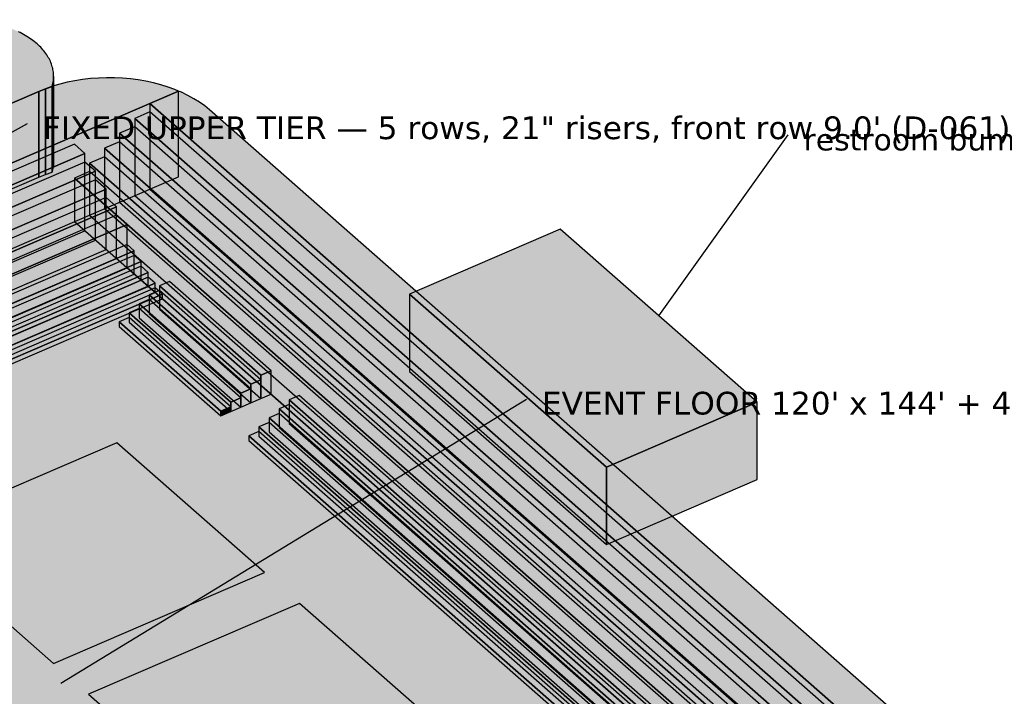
# Model space of a CAD drawing. Header units: inches. Extents: x 0.5 to 16.5, y 0.5 to 10.5.
# Tile 5 of 18: x 4.3 to 6.2, y 3.3 to 4.7. Entities that reach past the tile are written whole.
import ezdxf

# ---------------------------------------------------------------- set-up
doc = ezdxf.new("R2010")
doc.units = ezdxf.units.IN
doc.header["$MEASUREMENT"] = 0
for name, color, linetype in [('A-ANNO-TEXT', 7, 'Continuous'), ('A-MASS', 7, 'Continuous'), ('C-SITE-DIAG', 7, 'Continuous')]:
    doc.layers.add(name, color=color, linetype=linetype)
doc.styles.add('KS-REG', font='DejaVuSans.ttf')

msp = doc.modelspace()

# ---------------------------------------------------------------- hatches: boundary and pattern name
at = {"layer": 'A-MASS', "true_color": 0xd6d6d6}
for points in [[(4.3591, 4.6081), (4.3566, 4.6103), (4.3541, 4.6125), (4.3514, 4.6146), (4.3487, 4.6167), (4.3459, 4.6188), (4.343, 4.6208), (4.3401, 4.6228), (4.337, 4.6247), (4.3339, 4.6266), (4.3307, 4.6284), (4.3274, 4.6302), (4.3241, 4.632), (4.3207, 4.6336), (4.3172, 4.6353), (4.3137, 4.6369), (4.3101, 4.6384), (4.3065, 4.6398), (4.3028, 4.6413), (4.299, 4.6426), (4.2952, 4.6439), (4.2913, 4.6452), (4.2874, 4.6464), (4.2834, 4.6475), (4.2794, 4.6485), (4.2754, 4.6496), (4.2713, 4.6505), (4.2672, 4.6514), (4.263, 4.6522), (4.2588, 4.653), (4.2546, 4.6536), (4.2504, 4.6543), (4.2461, 4.6548), (4.2418, 4.6553), (4.2375, 4.6558), (4.2332, 4.6561), (4.2288, 4.6564), (4.2245, 4.6567), (4.2201, 4.6569), (4.2158, 4.657), (4.2114, 4.657), (4.207, 4.657), (4.2027, 4.6569), (4.1983, 4.6567), (4.194, 4.6565), (4.1896, 4.6562), (4.1853, 4.6559), (4.181, 4.6554), (4.1767, 4.655), (4.1724, 4.6544), (4.1682, 4.6538), (4.1639, 4.6531), (4.1598, 4.6524), (4.1556, 4.6516), (4.1515, 4.6507), (4.1474, 4.6498), (4.1433, 4.6488), (4.1393, 4.6477), (4.1353, 4.6466), (4.1314, 4.6454), (4.1275, 4.6442), (4.1237, 4.6429), (4.1199, 4.6416), (4.1162, 4.6402), (4.1125, 4.6387), (4.1089, 4.6372), (4.1054, 4.6356), (4.1019, 4.634), (4.0985, 4.6323), (4.0951, 4.6306), (4.0918, 4.6288), (4.0886, 4.627), (4.0855, 4.6251), (4.0824, 4.6232), (4.0795, 4.6213), (4.0766, 4.6192), (4.0737, 4.6172), (4.071, 4.6151), (4.0684, 4.613), (4.0658, 4.6108), (4.0633, 4.6086), (4.0609, 4.6063), (4.0586, 4.6041), (4.0564, 4.6017), (4.0543, 4.5994), (4.0523, 4.597), (4.0503, 4.5946), (4.0485, 4.5921), (4.0468, 4.5897), (4.0452, 4.5872), (4.0436, 4.5847), (4.0422, 4.5821), (4.0409, 4.5796), (4.0396, 4.577), (4.0385, 4.5744), (4.0375, 4.5718), (4.0366, 4.5692), (4.0358, 4.5665), (4.0351, 4.5639), (4.0345, 4.5612), (4.034, 4.5585), (4.0336, 4.5559), (4.0333, 4.5532), (4.0331, 4.5505), (4.0331, 4.5478), (4.0331, 4.5451), (4.0333, 4.5424), (4.0335, 4.5397), (4.0339, 4.5371), (4.0343, 4.5344), (4.0349, 4.5317), (4.0356, 4.5291), (4.0364, 4.5264), (4.0373, 4.5238), (4.0383, 4.5212), (4.0394, 4.5186), (4.0406, 4.516), (4.0419, 4.5134), (4.0433, 4.5109), (4.0448, 4.5084), (4.0464, 4.5059), (4.0481, 4.5034), (4.0499, 4.501), (4.0518, 4.4985), (4.0538, 4.4961), (4.0559, 4.4938), (4.0581, 4.4915), (4.0604, 4.4892), (4.0628, 4.4869), (4.0652, 4.4847), (4.0678, 4.4825), (4.0704, 4.4804), (4.0731, 4.4783), (4.0759, 4.4762), (4.0788, 4.4742), (4.0818, 4.4722), (4.0848, 4.4703), (4.0879, 4.4684), (4.0911, 4.4666), (4.0944, 4.4648), (4.0977, 4.4631), (4.1011, 4.4614), (4.1046, 4.4597), (4.1081, 4.4582), (4.1117, 4.4566), (4.1154, 4.4552), (4.1191, 4.4537), (4.1228, 4.4524), (4.1266, 4.4511), (4.1305, 4.4498), (4.1344, 4.4486), (4.1384, 4.4475), (4.1424, 4.4465), (4.1465, 4.4455), (4.1505, 4.4445), (4.1547, 4.4436), (4.1588, 4.4428), (4.163, 4.4421), (4.1672, 4.4414), (4.1715, 4.4407), (4.1757, 4.4402), (4.1783, 4.4399), (4.36, 4.5182), (4.373, 4.5234), (4.3859, 4.5279), (4.3861, 4.5285), (4.3868, 4.5311), (4.3874, 4.5338), (4.3879, 4.5365), (4.3882, 4.5391), (4.3885, 4.5418), (4.3887, 4.5445), (4.3888, 4.5472), (4.3887, 4.5499), (4.3886, 4.5526), (4.3883, 4.5553), (4.388, 4.5579), (4.3875, 4.5606), (4.3869, 4.5633), (4.3862, 4.5659), (4.3854, 4.5686), (4.3845, 4.5712), (4.3836, 4.5738), (4.3825, 4.5764), (4.3812, 4.579), (4.3799, 4.5816), (4.3785, 4.5841), (4.377, 4.5866), (4.3754, 4.5891), (4.3737, 4.5916), (4.3719, 4.594), (4.37, 4.5965), (4.368, 4.5989), (4.3659, 4.6012), (4.3637, 4.6035), (4.3614, 4.6058)], [(4.36, 4.5182), (3.0586, 3.9572), (3.147, 3.8794), (4.6303, 4.5189), (4.6234, 4.5218), (4.6101, 4.5266), (4.5963, 4.5309), (4.582, 4.5347), (4.5673, 4.5379), (4.5524, 4.5404), (4.5372, 4.5424), (4.5219, 4.5437), (4.5064, 4.5445), (4.4909, 4.5446), (4.4754, 4.5441), (4.46, 4.5429), (4.4447, 4.5412), (4.4297, 4.5388), (4.4149, 4.5358), (4.4005, 4.5323), (4.3865, 4.5281), (4.373, 4.5234)], [(6.132, 3.2147), (4.6903, 4.4824), (4.681, 4.49), (4.6709, 4.4973), (4.66, 4.5041), (4.6485, 4.5105), (4.6363, 4.5164), (4.6303, 4.5189), (4.5747, 4.4949), (6.1674, 3.0946), (6.1681, 3.0963), (6.1713, 3.1056), (6.1735, 3.1151), (6.1747, 3.1246), (6.1749, 3.1341), (6.174, 3.1437), (6.1722, 3.1532), (6.1693, 3.1626), (6.1654, 3.1718), (6.1606, 3.1809), (6.1548, 3.1898), (6.1481, 3.1984), (6.1405, 3.2067)], [(5.4582, 3.7909), (5.7495, 3.9165), (5.3687, 4.2513), (5.0773, 4.1257)]]:
    msp.add_hatch(color=7, dxfattribs=at).paths.add_polyline_path(points)
at = {"layer": 'A-MASS', "true_color": 0x9a9a9a}
for points in [[(4.3868, 4.3653), (4.3874, 4.368), (4.3874, 4.5338), (4.3868, 4.5311)], [(4.3874, 4.368), (4.3879, 4.3706), (4.3879, 4.5365), (4.3874, 4.5338)], [(4.3879, 4.3706), (4.3882, 4.3733), (4.3882, 4.5391), (4.3879, 4.5365)], [(4.3882, 4.3733), (4.3885, 4.376), (4.3885, 4.5418), (4.3882, 4.5391)], [(4.3885, 4.376), (4.3887, 4.3787), (4.3887, 4.5445), (4.3885, 4.5418)], [(4.3887, 4.3787), (4.3888, 4.3814), (4.3888, 4.5472), (4.3887, 4.5445)], [(4.3861, 4.3626), (4.3868, 4.3653), (4.3868, 4.5311), (4.3861, 4.5285)]]:
    msp.add_hatch(color=7, dxfattribs=at).paths.add_polyline_path(points)
at = {"layer": 'A-MASS', "true_color": 0xc1c1c1}
for points in [[(3.147, 3.7136), (4.6303, 4.353), (4.6303, 4.5189), (3.147, 3.8794)], [(4.1783, 4.274), (4.36, 4.3524), (4.36, 4.5182), (4.1783, 4.4399)], [(4.36, 4.3524), (4.373, 4.3576), (4.373, 4.5234), (4.36, 4.5182)], [(4.373, 4.3576), (4.3859, 4.362), (4.3859, 4.5279), (4.373, 4.5234)], [(4.3859, 4.362), (4.3861, 4.3626), (4.3861, 4.5285), (4.3859, 4.5279)], [(5.4582, 3.6414), (5.7495, 3.767), (5.7495, 3.9165), (5.4582, 3.7909)]]:
    msp.add_hatch(color=7, dxfattribs=at).paths.add_polyline_path(points)
at = {"layer": 'A-MASS', "true_color": 0xababab}
for points in [[(4.5747, 4.3291), (6.1674, 2.9287), (6.1674, 3.0946), (4.5747, 4.4949)], [(5.0773, 3.9762), (5.4582, 3.6414), (5.4582, 3.7909), (5.0773, 4.1257)]]:
    msp.add_hatch(color=7, dxfattribs=at).paths.add_polyline_path(points)
at = {"layer": 'A-MASS', "true_color": 0x9c9c9c}
for points in [[(5.8921, 3.282), (5.9212, 3.2946), (4.5747, 4.4786), (4.5456, 4.466)], [(5.863, 3.2531), (5.8921, 3.2657), (4.5456, 4.4496), (4.5164, 4.4371)], [(5.8338, 3.2242), (5.863, 3.2368), (4.5164, 4.4207), (4.4873, 4.4082)], [(3.1674, 3.8451), (4.4494, 4.3978), (4.429, 4.4158), (3.147, 3.8631)], [(3.1878, 3.8108), (4.4698, 4.3635), (4.4494, 4.3815), (3.1674, 3.8288)], [(5.8047, 3.1953), (5.8338, 3.2079), (4.4873, 4.3918), (4.4581, 4.3793)], [(5.7755, 3.1664), (5.8047, 3.179), (4.4581, 4.3629), (4.429, 4.3504)], [(3.2082, 3.7766), (4.4902, 4.3292), (4.4698, 4.3472), (3.1878, 3.7945)], [(3.2286, 3.7423), (4.5106, 4.2949), (4.4902, 4.3129), (3.2082, 3.7602)], [(3.249, 3.708), (4.531, 4.2607), (4.5106, 4.2786), (3.2286, 3.7259)]]:
    msp.add_hatch(color=7, dxfattribs=at).paths.add_polyline_path(points)
at = {"layer": 'A-MASS', "true_color": 0x7d7d7d}
for points in [[(4.5456, 4.3165), (5.8921, 3.1326), (5.8921, 3.282), (4.5456, 4.466)], [(4.5164, 4.3039), (5.863, 3.12), (5.863, 3.2531), (4.5164, 4.4371)], [(4.4873, 4.2914), (5.8338, 3.1074), (5.8338, 3.2242), (4.4873, 4.4082)], [(4.4581, 4.2788), (5.8047, 3.0949), (5.8047, 3.1953), (4.4581, 4.3793)], [(4.429, 4.2663), (5.7755, 3.0823), (5.7755, 3.1664), (4.429, 4.3504)]]:
    msp.add_hatch(color=7, dxfattribs=at).paths.add_polyline_path(points)
at = {"layer": 'A-MASS', "true_color": 0x8c8c8c}
for points in [[(3.1674, 3.6956), (4.4494, 4.2483), (4.4494, 4.3978), (3.1674, 3.8451)], [(3.1878, 3.6777), (4.4698, 4.2304), (4.4698, 4.3635), (3.1878, 3.8108)], [(3.2082, 3.6598), (4.4902, 4.2124), (4.4902, 4.3292), (3.2082, 3.7766)], [(3.2286, 3.6418), (4.5106, 4.1945), (4.5106, 4.2949), (3.2286, 3.7423)], [(3.249, 3.6239), (4.531, 4.1766), (4.531, 4.2607), (3.249, 3.708)]]:
    msp.add_hatch(color=7, dxfattribs=at).paths.add_polyline_path(points)
at = {"layer": 'A-MASS', "true_color": 0xb8b8b8}
for points in [[(3.9993, 3.9748), (4.5446, 4.2099), (4.531, 4.2218), (3.9857, 3.9867)], [(4.0129, 3.9538), (4.5582, 4.1889), (4.5446, 4.2008), (3.9993, 3.9657)], [(4.0265, 3.9327), (4.5718, 4.1678), (4.5582, 4.1798), (4.0129, 3.9447)], [(4.0401, 3.9117), (4.5854, 4.1468), (4.5718, 4.1588), (4.0265, 3.9237)], [(4.0537, 3.8907), (4.599, 4.1258), (4.5854, 4.1378), (4.0401, 3.9027)], [(4.7704, 3.9514), (4.7898, 3.9598), (4.5932, 4.1326), (4.5738, 4.1243)], [(4.7898, 3.9688), (4.8092, 3.9772), (4.6126, 4.1501), (4.5932, 4.1417)], [(4.751, 3.934), (4.7704, 3.9424), (4.5738, 4.1152), (4.5544, 4.1068)], [(4.7315, 3.9166), (4.751, 3.9249), (4.5544, 4.0978), (4.5349, 4.0894)], [(4.7121, 3.8991), (4.7315, 3.9075), (4.5349, 4.0804), (4.5155, 4.072)], [(5.5725, 3.2806), (5.5919, 3.289), (4.8636, 3.9294), (4.8442, 3.921)], [(5.5531, 3.2632), (5.5725, 3.2716), (4.8442, 3.9119), (4.8248, 3.9036)], [(5.5337, 3.2458), (5.5531, 3.2542), (4.8248, 3.8945), (4.8054, 3.8861)], [(5.5142, 3.2284), (5.5337, 3.2367), (4.8054, 3.8771), (4.7859, 3.8687)], [(5.4948, 3.2109), (5.5142, 3.2193), (4.7859, 3.8597), (4.7665, 3.8513)]]:
    msp.add_hatch(color=7, dxfattribs=at).paths.add_polyline_path(points)
at = {"layer": 'A-MASS', "true_color": 0xa6a6a6}
for points in [[(3.9993, 3.9295), (4.5446, 4.1646), (4.5446, 4.2099), (3.9993, 3.9748)], [(4.0129, 3.9176), (4.5582, 4.1527), (4.5582, 4.1889), (4.0129, 3.9538)], [(4.0265, 3.9056), (4.5718, 4.1407), (4.5718, 4.1678), (4.0265, 3.9327)], [(4.0401, 3.8936), (4.5854, 4.1287), (4.5854, 4.1468), (4.0401, 3.9117)], [(4.0537, 3.8817), (4.599, 4.1168), (4.599, 4.1258), (4.0537, 3.8907)], [(4.7898, 3.9236), (4.8092, 3.9319), (4.8092, 3.9772), (4.7898, 3.9688)], [(4.751, 3.9068), (4.7704, 3.9152), (4.7704, 3.9424), (4.751, 3.934)], [(4.7704, 3.9152), (4.7898, 3.9236), (4.7898, 3.9598), (4.7704, 3.9514)], [(4.7315, 3.8984), (4.751, 3.9068), (4.751, 3.9249), (4.7315, 3.9166)], [(4.7121, 3.8901), (4.7315, 3.8984), (4.7315, 3.9075), (4.7121, 3.8991)]]:
    msp.add_hatch(color=7, dxfattribs=at).paths.add_polyline_path(points)
at = {"layer": 'A-MASS', "true_color": 0x939393}
for points in [[(4.5932, 4.0964), (4.7898, 3.9236), (4.7898, 3.9688), (4.5932, 4.1417)], [(4.5738, 4.0881), (4.7704, 3.9152), (4.7704, 3.9514), (4.5738, 4.1243)], [(4.5544, 4.0797), (4.751, 3.9068), (4.751, 3.934), (4.5544, 4.1068)], [(4.5349, 4.0713), (4.7315, 3.8984), (4.7315, 3.9166), (4.5349, 4.0894)], [(4.5155, 4.0629), (4.7121, 3.8901), (4.7121, 3.8991), (4.5155, 4.072)], [(4.8442, 3.8757), (5.5725, 3.2354), (5.5725, 3.2806), (4.8442, 3.921)], [(4.8054, 3.859), (5.5337, 3.2186), (5.5337, 3.2458), (4.8054, 3.8861)], [(4.8248, 3.8674), (5.5531, 3.227), (5.5531, 3.2632), (4.8248, 3.9036)], [(4.7859, 3.8506), (5.5142, 3.2103), (5.5142, 3.2284), (4.7859, 3.8687)], [(4.7665, 3.8422), (5.4948, 3.2019), (5.4948, 3.2109), (4.7665, 3.8513)]]:
    msp.add_hatch(color=7, dxfattribs=at).paths.add_polyline_path(points)
at = {"layer": 'C-SITE-DIAG', "true_color": 0xf2ebdd}
msp.add_hatch(color=7, dxfattribs=at).paths.add_polyline_path([(4.3915, 2.6193), (5.6735, 3.172), (4.531, 4.1766), (3.249, 3.6239)])
at = {"layer": 'C-SITE-DIAG', "true_color": 0xe9d3a6}
for points in [[(4.3884, 3.4111), (4.7963, 3.5869), (4.5107, 3.8381), (4.1028, 3.6622)], [(4.742, 3.1002), (5.15, 3.276), (4.8643, 3.5272), (4.4564, 3.3513)]]:
    msp.add_hatch(color=7, dxfattribs=at).paths.add_polyline_path(points)

# ---------------------------------------------------------------- linework, layer by layer
at = {"layer": 'A-ANNO-TEXT'}
for p, q in [((3.788, 4.1558), (4.338, 4.4558)), ((5.5591, 4.0839), (5.8091, 4.4339)), ((4.403, 3.3728), (5.303, 3.9228))]:
    msp.add_line(p, q, dxfattribs=at)
at = {"layer": 'A-MASS'}
msp.add_lwpolyline([(4.1783, 4.4399), (4.36, 4.5182), (4.373, 4.5234), (4.3859, 4.5279), (4.3861, 4.5285), (4.3868, 4.5311), (4.3874, 4.5338), (4.3879, 4.5365), (4.3882, 4.5391), (4.3885, 4.5418), (4.3887, 4.5445), (4.3888, 4.5472), (4.3887, 4.5499), (4.3886, 4.5526), (4.3883, 4.5553), (4.388, 4.5579), (4.3875, 4.5606), (4.3869, 4.5633), (4.3862, 4.5659), (4.3854, 4.5686), (4.3845, 4.5712), (4.3836, 4.5738), (4.3825, 4.5764), (4.3812, 4.579), (4.3799, 4.5816), (4.3785, 4.5841), (4.377, 4.5866), (4.3754, 4.5891), (4.3737, 4.5916), (4.3719, 4.594), (4.37, 4.5965), (4.368, 4.5989), (4.3659, 4.6012), (4.3637, 4.6035), (4.3614, 4.6058), (4.3591, 4.6081), (4.3566, 4.6103), (4.3541, 4.6125), (4.3514, 4.6146), (4.3487, 4.6167), (4.3459, 4.6188), (4.343, 4.6208), (4.3401, 4.6228), (4.337, 4.6247), (4.3339, 4.6266), (4.3307, 4.6284), (4.3274, 4.6302), (4.3241, 4.632), (4.3207, 4.6336)], dxfattribs=at)
for points in [[(4.36, 4.5182), (3.0586, 3.9572), (3.147, 3.8794), (4.6303, 4.5189), (4.6234, 4.5218), (4.6101, 4.5266), (4.5963, 4.5309), (4.582, 4.5347), (4.5673, 4.5379), (4.5524, 4.5404), (4.5372, 4.5424), (4.5219, 4.5437), (4.5064, 4.5445), (4.4909, 4.5446), (4.4754, 4.5441), (4.46, 4.5429), (4.4447, 4.5412), (4.4297, 4.5388), (4.4149, 4.5358), (4.4005, 4.5323), (4.3865, 4.5281), (4.373, 4.5234)], [(4.3868, 4.3653), (4.3874, 4.368), (4.3874, 4.5338), (4.3868, 4.5311)], [(4.3874, 4.368), (4.3879, 4.3706), (4.3879, 4.5365), (4.3874, 4.5338)], [(4.3879, 4.3706), (4.3882, 4.3733), (4.3882, 4.5391), (4.3879, 4.5365)], [(4.3882, 4.3733), (4.3885, 4.376), (4.3885, 4.5418), (4.3882, 4.5391)], [(4.3885, 4.376), (4.3887, 4.3787), (4.3887, 4.5445), (4.3885, 4.5418)], [(4.3887, 4.3787), (4.3888, 4.3814), (4.3888, 4.5472), (4.3887, 4.5445)], [(3.147, 3.7136), (4.6303, 4.353), (4.6303, 4.5189), (3.147, 3.8794)], [(4.1783, 4.274), (4.36, 4.3524), (4.36, 4.5182), (4.1783, 4.4399)], [(4.36, 4.3524), (4.373, 4.3576), (4.373, 4.5234), (4.36, 4.5182)], [(4.373, 4.3576), (4.3859, 4.362), (4.3859, 4.5279), (4.373, 4.5234)], [(4.3859, 4.362), (4.3861, 4.3626), (4.3861, 4.5285), (4.3859, 4.5279)], [(4.3861, 4.3626), (4.3868, 4.3653), (4.3868, 4.5311), (4.3861, 4.5285)], [(6.132, 3.2147), (4.6903, 4.4824), (4.681, 4.49), (4.6709, 4.4973), (4.66, 4.5041), (4.6485, 4.5105), (4.6363, 4.5164), (4.6303, 4.5189), (4.5747, 4.4949), (6.1674, 3.0946), (6.1681, 3.0963), (6.1713, 3.1056), (6.1735, 3.1151), (6.1747, 3.1246), (6.1749, 3.1341), (6.174, 3.1437), (6.1722, 3.1532), (6.1693, 3.1626), (6.1654, 3.1718), (6.1606, 3.1809), (6.1548, 3.1898), (6.1481, 3.1984), (6.1405, 3.2067)], [(4.5747, 4.3291), (6.1674, 2.9287), (6.1674, 3.0946), (4.5747, 4.4949)], [(5.8921, 3.282), (5.9212, 3.2946), (4.5747, 4.4786), (4.5456, 4.466)], [(4.5456, 4.3165), (5.8921, 3.1326), (5.8921, 3.282), (4.5456, 4.466)], [(5.863, 3.2531), (5.8921, 3.2657), (4.5456, 4.4496), (4.5164, 4.4371)], [(4.5164, 4.3039), (5.863, 3.12), (5.863, 3.2531), (4.5164, 4.4371)], [(5.8338, 3.2242), (5.863, 3.2368), (4.5164, 4.4207), (4.4873, 4.4082)], [(3.1674, 3.8451), (4.4494, 4.3978), (4.429, 4.4158), (3.147, 3.8631)], [(4.4873, 4.2914), (5.8338, 3.1074), (5.8338, 3.2242), (4.4873, 4.4082)], [(3.1674, 3.6956), (4.4494, 4.2483), (4.4494, 4.3978), (3.1674, 3.8451)], [(3.1878, 3.8108), (4.4698, 4.3635), (4.4494, 4.3815), (3.1674, 3.8288)], [(5.8047, 3.1953), (5.8338, 3.2079), (4.4873, 4.3918), (4.4581, 4.3793)], [(3.1878, 3.6777), (4.4698, 4.2304), (4.4698, 4.3635), (3.1878, 3.8108)], [(5.7755, 3.1664), (5.8047, 3.179), (4.4581, 4.3629), (4.429, 4.3504)], [(4.4581, 4.2788), (5.8047, 3.0949), (5.8047, 3.1953), (4.4581, 4.3793)], [(3.2082, 3.7766), (4.4902, 4.3292), (4.4698, 4.3472), (3.1878, 3.7945)], [(4.429, 4.2663), (5.7755, 3.0823), (5.7755, 3.1664), (4.429, 4.3504)], [(3.2082, 3.6598), (4.4902, 4.2124), (4.4902, 4.3292), (3.2082, 3.7766)], [(3.2286, 3.7423), (4.5106, 4.2949), (4.4902, 4.3129), (3.2082, 3.7602)], [(3.2286, 3.6418), (4.5106, 4.1945), (4.5106, 4.2949), (3.2286, 3.7423)], [(3.249, 3.708), (4.531, 4.2607), (4.5106, 4.2786), (3.2286, 3.7259)], [(3.249, 3.6239), (4.531, 4.1766), (4.531, 4.2607), (3.249, 3.708)], [(5.4582, 3.7909), (5.7495, 3.9165), (5.3687, 4.2513), (5.0773, 4.1257)], [(3.9993, 3.9748), (4.5446, 4.2099), (4.531, 4.2218), (3.9857, 3.9867)], [(3.9993, 3.9295), (4.5446, 4.1646), (4.5446, 4.2099), (3.9993, 3.9748)], [(4.0129, 3.9538), (4.5582, 4.1889), (4.5446, 4.2008), (3.9993, 3.9657)], [(4.0129, 3.9176), (4.5582, 4.1527), (4.5582, 4.1889), (4.0129, 3.9538)], [(4.0265, 3.9327), (4.5718, 4.1678), (4.5582, 4.1798), (4.0129, 3.9447)], [(4.0265, 3.9056), (4.5718, 4.1407), (4.5718, 4.1678), (4.0265, 3.9327)], [(4.0401, 3.9117), (4.5854, 4.1468), (4.5718, 4.1588), (4.0265, 3.9237)], [(4.0401, 3.8936), (4.5854, 4.1287), (4.5854, 4.1468), (4.0401, 3.9117)], [(4.0537, 3.8907), (4.599, 4.1258), (4.5854, 4.1378), (4.0401, 3.9027)], [(4.7704, 3.9514), (4.7898, 3.9598), (4.5932, 4.1326), (4.5738, 4.1243)], [(4.7898, 3.9688), (4.8092, 3.9772), (4.6126, 4.1501), (4.5932, 4.1417)], [(4.5932, 4.0964), (4.7898, 3.9236), (4.7898, 3.9688), (4.5932, 4.1417)], [(4.0537, 3.8817), (4.599, 4.1168), (4.599, 4.1258), (4.0537, 3.8907)], [(4.751, 3.934), (4.7704, 3.9424), (4.5738, 4.1152), (4.5544, 4.1068)], [(4.5738, 4.0881), (4.7704, 3.9152), (4.7704, 3.9514), (4.5738, 4.1243)], [(5.0773, 3.9762), (5.4582, 3.6414), (5.4582, 3.7909), (5.0773, 4.1257)], [(4.7315, 3.9166), (4.751, 3.9249), (4.5544, 4.0978), (4.5349, 4.0894)], [(4.5544, 4.0797), (4.751, 3.9068), (4.751, 3.934), (4.5544, 4.1068)], [(4.7121, 3.8991), (4.7315, 3.9075), (4.5349, 4.0804), (4.5155, 4.072)], [(4.5349, 4.0713), (4.7315, 3.8984), (4.7315, 3.9166), (4.5349, 4.0894)], [(4.5155, 4.0629), (4.7121, 3.8901), (4.7121, 3.8991), (4.5155, 4.072)], [(4.7898, 3.9236), (4.8092, 3.9319), (4.8092, 3.9772), (4.7898, 3.9688)], [(4.751, 3.9068), (4.7704, 3.9152), (4.7704, 3.9424), (4.751, 3.934)], [(4.7704, 3.9152), (4.7898, 3.9236), (4.7898, 3.9598), (4.7704, 3.9514)], [(4.7315, 3.8984), (4.751, 3.9068), (4.751, 3.9249), (4.7315, 3.9166)], [(5.5725, 3.2806), (5.5919, 3.289), (4.8636, 3.9294), (4.8442, 3.921)], [(4.7121, 3.8901), (4.7315, 3.8984), (4.7315, 3.9075), (4.7121, 3.8991)], [(5.5531, 3.2632), (5.5725, 3.2716), (4.8442, 3.9119), (4.8248, 3.9036)], [(4.8442, 3.8757), (5.5725, 3.2354), (5.5725, 3.2806), (4.8442, 3.921)], [(5.4582, 3.6414), (5.7495, 3.767), (5.7495, 3.9165), (5.4582, 3.7909)], [(5.5337, 3.2458), (5.5531, 3.2542), (4.8248, 3.8945), (4.8054, 3.8861)], [(4.8054, 3.859), (5.5337, 3.2186), (5.5337, 3.2458), (4.8054, 3.8861)], [(4.8248, 3.8674), (5.5531, 3.227), (5.5531, 3.2632), (4.8248, 3.9036)], [(5.5142, 3.2284), (5.5337, 3.2367), (4.8054, 3.8771), (4.7859, 3.8687)], [(4.7859, 3.8506), (5.5142, 3.2103), (5.5142, 3.2284), (4.7859, 3.8687)], [(5.4948, 3.2109), (5.5142, 3.2193), (4.7859, 3.8597), (4.7665, 3.8513)], [(4.7665, 3.8422), (5.4948, 3.2019), (5.4948, 3.2109), (4.7665, 3.8513)]]:
    msp.add_lwpolyline(points, close=True, dxfattribs=at)
at = {"layer": 'C-SITE-DIAG'}
for points in [[(4.3915, 2.6193), (5.6735, 3.172), (4.531, 4.1766), (3.249, 3.6239)], [(4.3884, 3.4111), (4.7963, 3.5869), (4.5107, 3.8381), (4.1028, 3.6622)], [(4.742, 3.1002), (5.15, 3.276), (4.8643, 3.5272), (4.4564, 3.3513)]]:
    msp.add_lwpolyline(points, close=True, dxfattribs=at)

# ---------------------------------------------------------------- texts
at = {"layer": 'A-ANNO-TEXT', "style": 'KS-REG'}
for s, height, p in [('FIXED UPPER TIER — 5 rows, 21" risers, front row 9.0\' (D-061)', 0.044, (4.368, 4.4258)), ('restroom bump-out, cut (D-072)', 0.042, (5.8391, 4.4039)), ("EVENT FLOOR 120' x 144' + 4 x 42' mats (A-103 Rev A)", 0.044, (5.333, 3.8928))]:
    msp.add_text(s, height=height, dxfattribs=at).set_placement(p)

doc.saveas('drawing.dxf')
